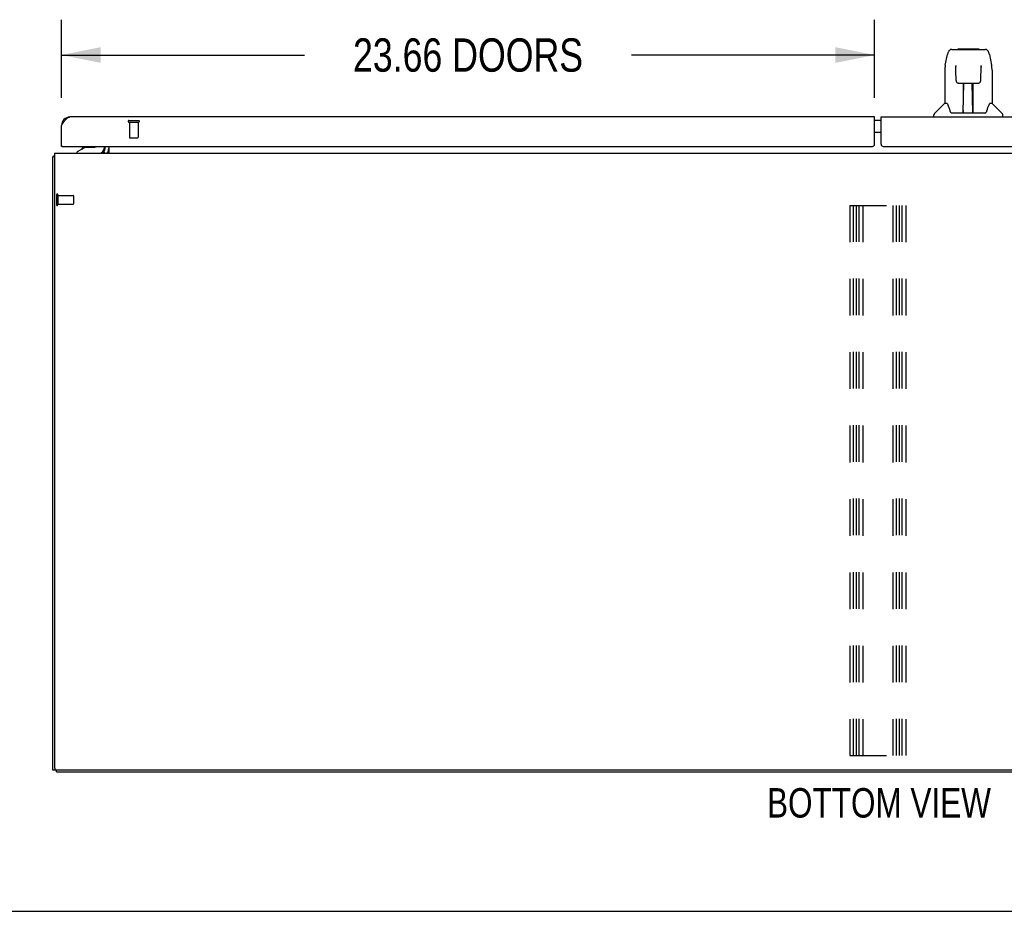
# Model space of a CAD drawing. Header units: inches. Extents: x 0 to 194, y 0 to 126.
# Tile 2 of 48: x 39 to 67, y 0 to 26. Entities that reach past the tile are written whole.
import ezdxf

# ---------------------------------------------------------------- set-up
doc = ezdxf.new("R2010")
doc.units = ezdxf.units.IN
doc.header["$LTSCALE"] = 10.674419
doc.header["$MEASUREMENT"] = 0
doc.linetypes.add('HIDDEN', pattern=[0.2, 0.1, -0.1])
doc.layers.get('0').update_dxf_attribs({"linetype": 'CONTINUOUS'})
for name, color, linetype in [('02___PRT_ALL_AXES', 7, 'CONTINUOUS'), ('DEFAULT_2', 8, 'HIDDEN'), ('DIMENSIONS', 7, 'CONTINUOUS')]:
    doc.layers.add(name, color=color, linetype=linetype)
doc.styles.get("Standard").update_dxf_attribs({"font": 'txt', "width": 0.8})
doc.dimstyles.new('DIMSTYLE_1', dxfattribs={"dimtxt": 0.970402, "dimasz": 1.141649, "dimexe": 0.09, "dimexo": 0.07, "dimgap": 0.0425, "dimtad": 0, "dimtih": 1, "dimtoh": 1, "dimzin": 4, "dimdsep": 46, "dimtxsty": 'Standard', "dimblk": '_FILLED', "dimblk1": '_FILLED', "dimblk2": '_FILLED', "dimcen": 0.09, "dimadec": 0, "dimazin": 0, "dimtfac": 1, "dimtofl": 0, "dimtmove": 0, "dimatfit": 3, "dimldrblk": '_FILLED', "dimfxl": 1, "dimtolj": 1, "dimtzin": 4, "dimarcsym": 0})

# ---------------------------------------------------------------- blocks, each defined once
blk = doc.blocks.new('_FILLED')
at = {"color": 0, "linetype": 'ByBlock'}
blk.add_solid([(0, 0), (-1, 0.2), (-1, -0.2)], dxfattribs=at)
blk = doc.blocks.new('*D11')
at = {"layer": 'DIMENSIONS', "color": 2, "linetype": 'Continuous'}
for p, q in [((40.011, 23.662), (40.011, 25.94)), ((63.668, 23.662), (63.668, 25.94)), ((40.011, 24.912), (47.084, 24.912)), ((63.668, 24.912), (56.594, 24.912))]:
    blk.add_line(p, q, dxfattribs=at)
at = {"layer": 'DIMENSIONS', "color": 2, "linetype": 'Continuous', "xscale": 1.1416490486, "yscale": 1.1416490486, "zscale": 1.1416490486, "rotation": 180}
blk.add_blockref('_FILLED', (40.011, 24.912), dxfattribs=at)
at = {"layer": 'DIMENSIONS', "color": 2, "linetype": 'Continuous', "xscale": 1.1416490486, "yscale": 1.1416490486, "zscale": 1.1416490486}
blk.add_blockref('_FILLED', (63.668, 24.912), dxfattribs=at)
at = {"layer": 'DIMENSIONS', "color": 2, "linetype": 'Continuous', "insert": (51.839, 25.397), "char_height": 0.9704, "width": 8.53953, "attachment_point": 2, "line_spacing_factor": 0.9}
blk.add_mtext('23.66 DOORS', dxfattribs=at)

msp = doc.modelspace()

# ---------------------------------------------------------------- linework, layer by layer
at = {"color": 7, "linetype": 'Continuous'}
for p, q in [((65.723, 24.618), (65.788, 24.923)), ((65.912, 25.077), (66.881, 25.077)), ((65.998, 25.077), (65.997, 25.077)), ((66.103, 25.089), (66.69, 25.089)), ((67.005, 24.923), (67.07, 24.618)), ((65.708, 24.475), (65.708, 23.503)), ((66.03, 24.566), (66.01, 24.566)), ((66.029, 24.602), (66.029, 24.598)), ((66.029, 24.598), (66.029, 24.594)), ((66.029, 24.594), (66.03, 24.586)), ((66.03, 24.586), (66.03, 24.576)), ((66.032, 24.454), (66.03, 24.576)), ((66.037, 24.171), (66.032, 24.454)), ((66.756, 24.171), (66.763, 24.583)), ((66.763, 24.583), (66.764, 24.591)), ((66.783, 24.566), (66.763, 24.566)), ((66.764, 24.591), (66.764, 24.596)), ((67.076, 24.586), (67.07, 24.618)), ((67.086, 24.474), (67.086, 23.503)), ((66.109, 24.093), (66.116, 24.093)), ((66.117, 24.093), (66.237, 24.093)), ((66.247, 23.247), (66.262, 24.094)), ((66.255, 23.678), (66.255, 24.094)), ((66.273, 24.094), (66.52, 24.094)), ((66.523, 23.227), (66.507, 24.094)), ((66.538, 23.227), (66.538, 24.094)), ((66.556, 24.093), (66.676, 24.093)), ((66.259, 23.947), (66.255, 23.947)), ((66.258, 23.869), (66.255, 23.869)), ((66.258, 23.857), (66.255, 23.857)), ((66.538, 23.947), (66.51, 23.947)), ((66.538, 23.869), (66.511, 23.869)), ((66.538, 23.857), (66.512, 23.857)), ((65.702, 23.497), (65.404, 23.199)), ((65.781, 23.503), (65.708, 23.503)), ((65.777, 23.503), (65.783, 23.493)), ((66.516, 23.629), (66.538, 23.629)), ((66.538, 23.625), (66.516, 23.625)), ((67.01, 23.492), (67.015, 23.501)), ((67.086, 23.503), (67.012, 23.503)), ((67.091, 23.497), (67.389, 23.199)), ((65.843, 23.338), (65.858, 23.291)), ((65.858, 23.291), (65.86, 23.283)), ((65.875, 23.25), (65.881, 23.243)), ((65.911, 23.227), (66.882, 23.227)), ((66.248, 23.299), (66.248, 23.273)), ((66.255, 23.227), (66.255, 23.231)), ((66.522, 23.273), (66.521, 23.299)), ((66.932, 23.282), (66.935, 23.291)), ((63.855, 23.005), (63.668, 23.005)), ((65.393, 23.109), (65.393, 23.171)), ((67.4, 23.109), (67.4, 23.171)), ((63.855, 22.655), (63.668, 22.655)), ((40.031, 22.255), (40.011, 22.255)), ((40.711, 22.232), (40.472, 22.094)), ((40.472, 22.055), (40.472, 22.094)), ((40.608, 22.173), (40.608, 22.184)), ((40.608, 22.184), (40.628, 22.184)), ((40.711, 22.232), (40.984, 22.232)), ((41.24, 22.094), (41.24, 22.094)), ((41.278, 22.056), (41.244, 22.091)), ((41.259, 22.212), (41.259, 22.255)), ((39.813, 21.951), (39.761, 21.951)), ((39.865, 4.107), (39.761, 4.107)), ((39.865, 4.055), (39.865, 4.108)), ((39.865, 4.055), (87.657, 4.055)), ((0, 0), (194.08, 0))]:
    msp.add_line(p, q, dxfattribs=at)
at = {"color": 3, "linetype": 'Continuous'}
for p, q in [((63.668, 23.109), (40.258, 23.109)), ((63.668, 22.317), (63.668, 23.109)), ((63.855, 22.317), (63.855, 23.109)), ((63.855, 23.109), (87.265, 23.109)), ((40.011, 22.255), (40.011, 22.862)), ((40.031, 22.255), (63.605, 22.255)), ((41.24, 22.094), (41.241, 22.093)), ((41.241, 22.093), (41.242, 22.092)), ((41.242, 22.092), (41.246, 22.086)), ((41.282, 22.197), (41.282, 22.255)), ((41.386, 22.255), (41.386, 22.055)), ((63.918, 22.255), (87.491, 22.255)), ((39.761, 4.107), (39.761, 21.951)), ((39.813, 22.055), (39.813, 4.169)), ((39.813, 22.055), (87.709, 22.055)), ((87.647, 4.107), (39.876, 4.107))]:
    msp.add_line(p, q, dxfattribs=at)
at = {"color": 7, "linetype": 'Continuous'}
for points in [[(65.912, 25.077), (65.908, 25.077), (65.892, 25.075), (65.878, 25.071), (65.864, 25.064), (65.851, 25.055), (65.84, 25.045), (65.831, 25.034), (65.823, 25.022), (65.815, 25.008), (65.809, 24.994), (65.802, 24.977), (65.797, 24.959), (65.791, 24.938), (65.788, 24.923)], [(66.982, 25), (66.976, 25.012), (66.969, 25.024), (66.962, 25.035), (66.953, 25.044), (66.944, 25.053), (66.933, 25.061), (66.922, 25.068), (66.909, 25.073), (66.896, 25.076), (66.881, 25.077)], [(67.005, 24.923), (67.003, 24.935), (66.998, 24.954), (66.993, 24.971), (66.987, 24.986), (66.982, 25)], [(65.723, 24.618), (65.717, 24.586), (65.711, 24.543), (65.708, 24.501), (65.708, 24.475)], [(66.029, 24.606), (66.029, 24.606), (66.029, 24.606), (66.029, 24.606), (66.029, 24.605), (66.029, 24.604), (66.029, 24.603), (66.029, 24.602)], [(66.764, 24.596), (66.764, 24.6), (66.764, 24.602), (66.764, 24.603), (66.764, 24.604), (66.764, 24.605), (66.764, 24.606), (66.764, 24.606)], [(67.086, 24.474), (67.085, 24.502), (67.082, 24.544), (67.076, 24.586)], [(66.037, 24.171), (66.038, 24.159), (66.041, 24.146), (66.047, 24.134), (66.054, 24.123), (66.063, 24.114), (66.073, 24.106), (66.085, 24.1), (66.097, 24.096), (66.109, 24.093)], [(66.237, 24.093), (66.241, 24.093), (66.25, 24.093), (66.258, 24.094)], [(66.258, 24.094), (66.267, 24.094), (66.273, 24.094)], [(66.52, 24.094), (66.528, 24.094), (66.536, 24.094)], [(66.536, 24.094), (66.545, 24.093), (66.554, 24.093), (66.556, 24.093)], [(66.677, 24.093), (66.686, 24.094), (66.698, 24.096), (66.71, 24.1), (66.721, 24.107), (66.731, 24.115), (66.74, 24.124), (66.747, 24.135), (66.752, 24.148), (66.755, 24.16), (66.756, 24.171)], [(65.783, 23.493), (65.796, 23.465), (65.811, 23.43), (65.827, 23.387), (65.843, 23.338)], [(66.935, 23.291), (66.949, 23.337), (66.965, 23.385), (66.981, 23.428), (66.996, 23.464), (67.01, 23.492)], [(65.86, 23.283), (65.865, 23.27), (65.87, 23.259), (65.875, 23.25)], [(65.881, 23.243), (65.887, 23.237), (65.893, 23.232), (65.901, 23.229), (65.909, 23.227), (65.91, 23.227)], [(66.883, 23.227), (66.884, 23.227), (66.892, 23.228), (66.899, 23.232), (66.906, 23.237)], [(66.906, 23.237), (66.912, 23.243), (66.917, 23.25)], [(66.917, 23.25), (66.923, 23.259), (66.928, 23.269), (66.932, 23.282)]]:
    msp.add_lwpolyline(points, dxfattribs=at)
at = {"color": 3, "linetype": 'Continuous'}
for points in [[(40.011, 22.862), (40.021, 22.877), (40.03, 22.892), (40.04, 22.907), (40.049, 22.921), (40.059, 22.936), (40.068, 22.95), (40.078, 22.964), (40.087, 22.977), (40.097, 22.99), (40.106, 23.002), (40.116, 23.014), (40.125, 23.026), (40.134, 23.037), (40.144, 23.047), (40.153, 23.056), (40.163, 23.065), (40.172, 23.073), (40.182, 23.081), (40.191, 23.087), (40.201, 23.093), (40.21, 23.098), (40.22, 23.102), (40.229, 23.105), (40.239, 23.107), (40.248, 23.108), (40.258, 23.109)], [(41.239, 22.095), (41.239, 22.095), (41.24, 22.095), (41.24, 22.095), (41.24, 22.094)], [(41.246, 22.086), (41.248, 22.084), (41.249, 22.082), (41.251, 22.08), (41.253, 22.078), (41.255, 22.076), (41.257, 22.073), (41.259, 22.071), (41.261, 22.068), (41.263, 22.066), (41.266, 22.064), (41.268, 22.062), (41.271, 22.06), (41.273, 22.058)], [(41.273, 22.058), (41.275, 22.057), (41.277, 22.056), (41.279, 22.055), (41.281, 22.055), (41.282, 22.055)], [(39.796, 21.966), (39.789, 21.965), (39.785, 21.964), (39.782, 21.964), (39.779, 21.963), (39.776, 21.962), (39.774, 21.961), (39.771, 21.961), (39.769, 21.96), (39.767, 21.959), (39.766, 21.958), (39.764, 21.957), (39.763, 21.956), (39.762, 21.955), (39.762, 21.954), (39.761, 21.952), (39.761, 21.951)], [(39.813, 21.971), (39.811, 21.97), (39.807, 21.969), (39.804, 21.968), (39.8, 21.967), (39.796, 21.966)]]:
    msp.add_lwpolyline(points, dxfattribs=at)
at = {"color": 7, "linetype": 'Continuous'}
for centre, radius, start, end in [((66.103, 25.07), 0.0197, 90, 156.393), ((66.69, 25.07), 0.0197, 23.607, 90), ((65.716, 23.483), 0.0197, 97.5, 135), ((67.077, 23.483), 0.0197, 45, 82.5), ((66.267, 23.247), 0.0197, 179, 270), ((66.267, 23.247), 0.0197, 260.739, 269.9232), ((66.502, 23.247), 0.0197, 270, 1), ((66.502, 23.247), 0.0197, 270.0771, 272.6469), ((65.432, 23.171), 0.0394, 135, 180), ((67.361, 23.171), 0.0394, 0, 45), ((40.723, 22.169), 0.116, 132.3901, 172.413), ((40.984, 22.33), 0.0984, 270, 309.7551), ((40.93, 22.169), 0.116, 37.5313, 47.6099), ((41.102, 22.212), 0.157, 270, 360), ((41.14, 22.197), 0.246, 324.6736, 360)]:
    msp.add_arc(centre, radius, start, end, dxfattribs=at)
at = {"color": 3, "linetype": 'Continuous'}
for centre, radius, start, end in [((40.258, 22.862), 0.246, 90, 180), ((40.031, 22.275), 0.02, 180, 270), ((41.14, 22.197), 0.142, 270, 360), ((63.605, 22.317), 0.0625, 270, 360), ((63.918, 22.317), 0.0625, 180, 270), ((39.876, 4.169), 0.0625, 180, 270)]:
    msp.add_arc(centre, radius, start, end, dxfattribs=at)
at = {"color": 7, "linetype": 'Continuous'}
for centre, start_param, end_param in [((66.247, 23.266), -1.369355, -1.264777), ((66.523, 23.266), -1.876815, -1.570796)]:
    msp.add_ellipse(centre, major_axis=(0.0394, 0), ratio=1, start_param=start_param, end_param=end_param, dxfattribs=at)
at = {"layer": '02___PRT_ALL_AXES', "color": 8, "linetype": 'HIDDEN'}
for p, q in [((41.991, 22.962), (41.991, 22.515)), ((41.991, 22.962), (42.239, 22.962)), ((42.239, 22.962), (42.239, 22.515)), ((39.908, 20.825), (39.908, 20.577)), ((39.908, 20.825), (40.355, 20.825)), ((39.908, 20.577), (40.355, 20.577))]:
    msp.add_line(p, q, dxfattribs=at)
at = {"layer": 'DEFAULT_2', "color": 8, "linetype": 'HIDDEN'}
for p, q in [((41.973, 23.005), (42.257, 23.005)), ((41.973, 22.962), (42.257, 22.962)), ((42.001, 22.505), (42.229, 22.505)), ((39.865, 20.843), (39.865, 20.559)), ((39.908, 20.843), (39.908, 20.559)), ((40.365, 20.815), (40.365, 20.587)), ((62.949, 20.534), (62.949, 4.534)), ((62.949, 20.534), (64.574, 20.534)), ((63.053, 4.534), (63.053, 20.534)), ((63.143, 4.534), (63.143, 20.534)), ((63.22, 4.534), (63.22, 20.534)), ((63.324, 20.534), (63.324, 4.534)), ((64.199, 20.534), (64.199, 4.534)), ((64.303, 4.534), (64.303, 20.534)), ((64.393, 4.534), (64.393, 20.534)), ((64.47, 4.534), (64.47, 20.534)), ((64.574, 20.534), (64.574, 4.534)), ((62.949, 4.534), (64.574, 4.534))]:
    msp.add_line(p, q, dxfattribs=at)
for centre, radius, start, end in [((41.973, 22.983), 0.0215, 90, 270), ((42.257, 22.983), 0.0215, 270, 90), ((42.001, 22.515), 0.01, 180, 270), ((42.229, 22.515), 0.01, 270, 360), ((39.887, 20.843), 0.0215, 0, 180), ((40.355, 20.815), 0.01, 0, 90), ((39.887, 20.559), 0.0215, 180, 360), ((40.355, 20.587), 0.01, 270, 360)]:
    msp.add_arc(centre, radius, start, end, dxfattribs=at)

# ---------------------------------------------------------------- texts
at = {"layer": 'DIMENSIONS', "color": 2, "linetype": 'Continuous', "insert": (63.794, 3.584), "char_height": 0.85624, "width": 7.53488, "attachment_point": 2, "line_spacing_factor": 0.9}
msp.add_mtext('BOTTOM VIEW', dxfattribs=at)

# ---------------------------------------------------------------- dimensions: what is measured, and where the dimension line sits
at = {"layer": 'DIMENSIONS', "color": 2, "linetype": 'Continuous'}
dim = msp.add_linear_dim(base=(63.668, 24.912), p1=(40.011, 23.592), p2=(63.668, 23.592), text='<> DOORS', dimstyle='DIMSTYLE_1', dxfattribs=at)
dim.commit()
dim.dimension.update_dxf_attribs({"geometry": '*D11', "text_midpoint": (51.839, 24.912), "dimtype": 160})

doc.saveas('drawing.dxf')
